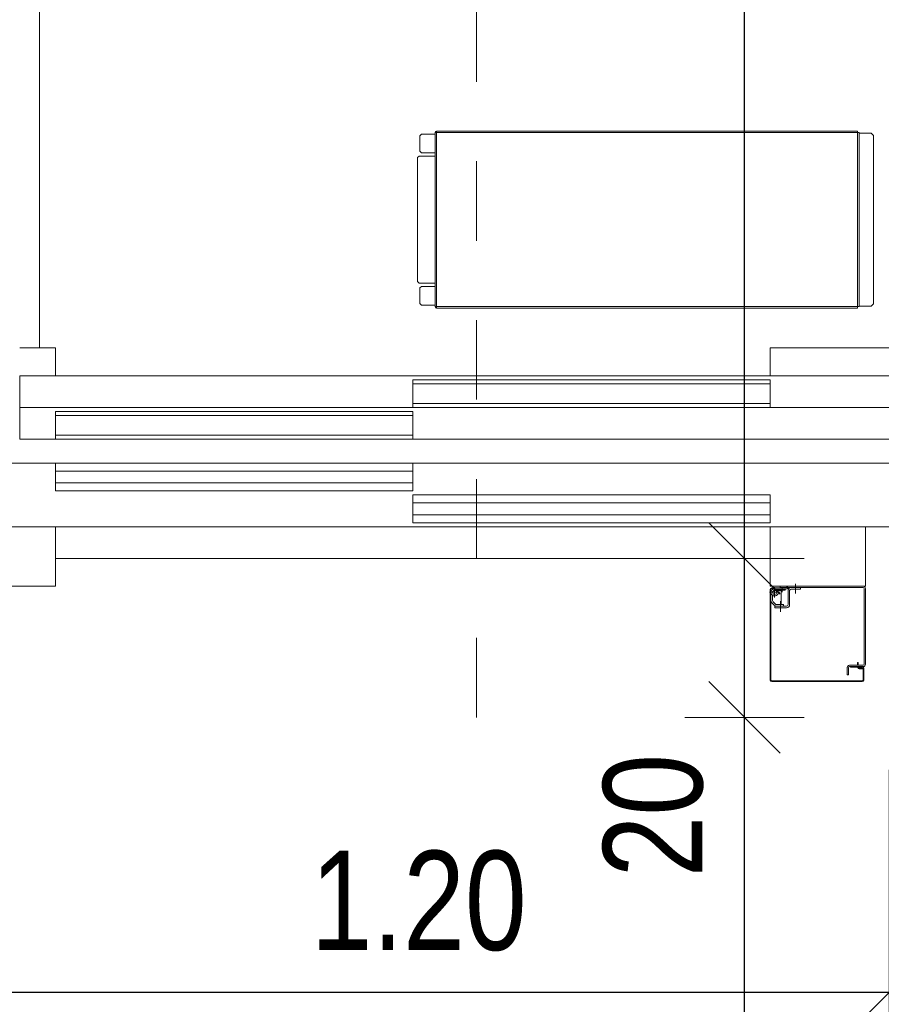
# Model space of a CAD drawing. Header units: metres. Extents: x -75 to 65, y -68 to 92.
# Tile 20 of 32: x 11.79 to 12.87, y 7.33 to 8.57. Entities that reach past the tile are written whole.
import ezdxf

# ---------------------------------------------------------------- set-up
doc = ezdxf.new("R2010")
doc.units = ezdxf.units.M
doc.header["$LTSCALE"] = 0.1
doc.header["$PDMODE"] = 65
doc.linetypes.add('AUSGEZOGEN', pattern=[0])
doc.linetypes.add('STRICHLINIE_S4', pattern=[0.275, 0.175, -0.05, 0, -0.05])
doc.layers.add('XR$1$056 Ascenseur', color=7, linetype='Continuous')
doc.layers.add('XR$2$110 Cotations 1_50', color=7, linetype='Continuous')
doc.layers.add('XR$2$STANDARD_1', color=7, linetype='Continuous', lineweight=25)
doc.styles.add('ARIAL', font='arial.ttf')
doc.dimstyles.new('DIMSTYLE_3', dxfattribs={"dimtxt": 0.125, "dimasz": 0.15, "dimexe": 0, "dimexo": 0, "dimgap": 0.0625, "dimtad": 2, "dimrnd": 0.005, "dimzin": 4, "dimdsep": 46, "dimtxsty": 'ARIAL', "dimblk1": 'ALL_ML_STRICH', "dimblk2": 'ALL_ML_STRICH', "dimsah": 1, "dimcen": 0, "dimclrd": 7, "dimclre": 7, "dimclrt": 7, "dimadec": 0, "dimazin": 0, "dimtfac": 1, "dimtdec": 0, "dimtix": 1, "dimtmove": 2, "dimatfit": 3, "dimfxl": 0, "dimtzin": 0, "dimlwd": 0, "dimlwe": 18, "dimarcsym": 0})
doc.dimstyles.new('DIMSTYLE_6', dxfattribs={"dimtxt": 0.125, "dimasz": 0.15, "dimexe": 0, "dimexo": 0, "dimgap": 0.0625, "dimtad": 2, "dimdec": 1, "dimlfac": 100, "dimrnd": 0.5, "dimzin": 4, "dimdsep": 46, "dimtxsty": 'ARIAL', "dimblk1": 'ALL_ML_STRICH', "dimblk2": 'ALL_ML_STRICH', "dimsah": 1, "dimcen": 0, "dimclrd": 7, "dimclre": 7, "dimclrt": 7, "dimadec": 0, "dimazin": 0, "dimtfac": 1, "dimtdec": 0, "dimtix": 1, "dimtmove": 2, "dimatfit": 3, "dimfxl": 0, "dimtzin": 0, "dimlwd": 0, "dimlwe": 18, "dimarcsym": 0})
doc.dimstyles.new('DIMSTYLE_7', dxfattribs={"dimtxt": 0.125, "dimasz": 0.15, "dimexe": 0, "dimexo": 0, "dimgap": 0.0625, "dimtad": 2, "dimdec": 1, "dimlfac": 100, "dimrnd": 0.5, "dimzin": 4, "dimdsep": 46, "dimtxsty": 'ARIAL', "dimblk1": 'ALL_ML_STRICH', "dimblk2": 'ALL_ML_STRICH', "dimsah": 1, "dimcen": 0, "dimclrd": 7, "dimclre": 7, "dimclrt": 7, "dimadec": 0, "dimazin": 0, "dimtfac": 1, "dimtdec": 0, "dimtix": 1, "dimtmove": 2, "dimatfit": 3, "dimfxl": 0, "dimtvp": 1.2, "dimtzin": 0, "dimlwd": 0, "dimlwe": 18, "dimarcsym": 0})

# ---------------------------------------------------------------- blocks, each defined once
blk = doc.blocks.new('ALL_ML_STRICH')
at = {"color": 0, "linetype": 'ByBlock', "lineweight": -2}
for p, q in [((0, -0.5), (0, 0.5)), ((-0.3, -0.3), (0.3, 0.3)), ((-1, 0), (0.5, 0))]:
    blk.add_line(p, q, dxfattribs=at)
blk = doc.blocks.new('*D81')
at = {"layer": 'DEFPOINTS', "color": 7, "linetype": 'AUSGEZOGEN', "lineweight": 18, "transparency": 16777216}
for p in [(12.6994, 7.6935), (12.6208, 6.2735), (12.6994, 6.2735)]:
    blk.add_point(p, dxfattribs=at)
at = {"layer": 'XR$2$STANDARD_1', "color": 7, "linetype": 'AUSGEZOGEN', "lineweight": -2, "transparency": 16777216}
for p, q in [((12.6994, 7.6935), (12.6994, 7.6935)), ((12.6994, 6.2735), (12.6994, 7.6935)), ((12.6994, 6.2735), (12.6994, 6.2735))]:
    blk.add_line(p, q, dxfattribs=at)
at = {"layer": 'XR$2$STANDARD_1', "color": 7, "linetype": 'AUSGEZOGEN', "lineweight": 18, "transparency": 16777216, "xscale": 0.15, "yscale": 0.15, "zscale": 0.15}
for p, rotation in [((12.6994, 7.6935), 90), ((12.6994, 6.2735), 270)]:
    blk.add_blockref('ALL_ML_STRICH', p, dxfattribs=dict(at, rotation=rotation))
at = {"layer": 'XR$2$STANDARD_1', "color": 7, "linetype": 'AUSGEZOGEN', "lineweight": 18, "transparency": 16777216, "insert": (12.5869, 6.9912), "char_height": 0.125, "width": 0.4, "attachment_point": 5, "rotation": 90, "style": 'ARIAL'}
blk.add_mtext('\\W0.80;\\A1;{\\A1;{1.42\\H0.082500;\\S^ ;}}', dxfattribs=at)
blk = doc.blocks.new('*D82')
at = {"layer": 'DEFPOINTS', "color": 7, "linetype": 'AUSGEZOGEN', "lineweight": 18, "transparency": 16777216}
for p in [(12.7318, 7.8935), (12.6994, 7.6935), (12.6994, 7.6935)]:
    blk.add_point(p, dxfattribs=at)
at = {"layer": 'XR$2$STANDARD_1', "color": 7, "linetype": 'AUSGEZOGEN', "lineweight": -2, "transparency": 16777216}
for p, q in [((12.6994, 7.8935), (12.6994, 7.8935)), ((12.6994, 7.6935), (12.6994, 7.8935)), ((12.6994, 7.6935), (12.6994, 7.6935))]:
    blk.add_line(p, q, dxfattribs=at)
at = {"layer": 'XR$2$STANDARD_1', "color": 7, "linetype": 'AUSGEZOGEN', "lineweight": 18, "transparency": 16777216, "xscale": 0.15, "yscale": 0.15, "zscale": 0.15}
for p, rotation in [((12.6994, 7.8935), 90), ((12.6994, 7.6935), 270)]:
    blk.add_blockref('ALL_ML_STRICH', p, dxfattribs=dict(at, rotation=rotation))
at = {"layer": 'XR$2$STANDARD_1', "color": 7, "linetype": 'AUSGEZOGEN', "lineweight": 18, "transparency": 16777216, "insert": (12.5848, 7.5698), "char_height": 0.125, "width": 0.4, "attachment_point": 5, "rotation": 90, "style": 'ARIAL'}
blk.add_mtext('\\W0.80;\\A1;{\\A1;{20\\H0.082500;\\S^ ;}}', dxfattribs=at)
blk = doc.blocks.new('*D83')
at = {"layer": 'DEFPOINTS', "color": 7, "linetype": 'AUSGEZOGEN', "lineweight": 18, "transparency": 16777216}
for p in [(12.7137, 9.8235), (12.6994, 7.8935), (12.7318, 7.8935)]:
    blk.add_point(p, dxfattribs=at)
at = {"layer": 'XR$2$STANDARD_1', "color": 7, "linetype": 'AUSGEZOGEN', "lineweight": -2, "transparency": 16777216}
for p, q in [((12.6994, 9.8235), (12.6994, 9.8235)), ((12.6994, 7.8935), (12.6994, 9.8235)), ((12.6994, 7.8935), (12.6994, 7.8935))]:
    blk.add_line(p, q, dxfattribs=at)
at = {"layer": 'XR$2$STANDARD_1', "color": 7, "linetype": 'AUSGEZOGEN', "lineweight": 18, "transparency": 16777216, "xscale": 0.15, "yscale": 0.15, "zscale": 0.15}
for p, rotation in [((12.6994, 9.8235), 90), ((12.6994, 7.8935), 270)]:
    blk.add_blockref('ALL_ML_STRICH', p, dxfattribs=dict(at, rotation=rotation))
at = {"layer": 'XR$2$STANDARD_1', "color": 7, "linetype": 'AUSGEZOGEN', "lineweight": 18, "transparency": 16777216, "insert": (12.5847, 8.8657), "char_height": 0.125, "width": 0.4, "attachment_point": 5, "rotation": 90, "style": 'ARIAL'}
blk.add_mtext('\\W0.80;\\A1;{\\A1;{1.93\\H0.082500;\\S^ ;}}', dxfattribs=at)
blk = doc.blocks.new('COMPLEXOBJECT_30')
at = {"layer": 'XR$2$110 Cotations 1_50', "color": 252, "linetype": 'AUSGEZOGEN', "lineweight": 13, "transparency": 33554687}
for p, q in [((12.6994, 7.8235), (12.6994, 7.9285)), ((12.7204, 7.8725), (12.6784, 7.9145)), ((12.7344, 7.8935), (12.6644, 7.8935))]:
    blk.add_line(p, q, dxfattribs=at)
blk = doc.blocks.new('COMPLEXOBJECT_31')
at = {"layer": 'XR$2$110 Cotations 1_50', "color": 252, "linetype": 'AUSGEZOGEN', "lineweight": 13, "transparency": 33554687}
for p, q in [((12.6994, 7.9635), (12.6994, 7.8585)), ((12.6784, 7.9145), (12.7204, 7.8725)), ((12.6644, 7.8935), (12.7344, 7.8935))]:
    blk.add_line(p, q, dxfattribs=at)
blk = doc.blocks.new('*D100')
at = {"layer": 'DEFPOINTS', "color": 7, "linetype": 'AUSGEZOGEN', "lineweight": 18, "transparency": 16777216}
for p in [(12.8818, 7.5135), (11.6818, 7.4206), (11.6818, 7.3476)]:
    blk.add_point(p, dxfattribs=at)
at = {"layer": 'XR$2$STANDARD_1', "color": 7, "linetype": 'AUSGEZOGEN', "lineweight": -2, "transparency": 16777216}
for p, q in [((11.6818, 7.6274), (11.6818, 7.3476)), ((12.8818, 7.6274), (12.8818, 7.3476)), ((11.6818, 7.3476), (12.8818, 7.3476))]:
    blk.add_line(p, q, dxfattribs=at)
at = {"layer": 'XR$2$STANDARD_1', "color": 7, "linetype": 'AUSGEZOGEN', "lineweight": 18, "transparency": 16777216, "xscale": 0.15, "yscale": 0.15, "zscale": 0.15, "rotation": 180}
blk.add_blockref('ALL_ML_STRICH', (11.6818, 7.3476), dxfattribs=at)
at = {"layer": 'XR$2$STANDARD_1', "color": 7, "linetype": 'AUSGEZOGEN', "lineweight": 18, "transparency": 16777216, "xscale": 0.15, "yscale": 0.15, "zscale": 0.15}
blk.add_blockref('ALL_ML_STRICH', (12.8818, 7.3476), dxfattribs=at)
at = {"layer": 'XR$2$STANDARD_1', "color": 7, "linetype": 'AUSGEZOGEN', "lineweight": 18, "transparency": 16777216, "insert": (12.2892, 7.4622), "char_height": 0.125, "width": 0.4, "attachment_point": 5, "style": 'ARIAL'}
blk.add_mtext('\\W0.80;\\A1;{\\A1;{1.20\\H0.082500;\\S^ ;}}', dxfattribs=at)
blk = doc.blocks.new('*D101')
at = {"layer": 'DEFPOINTS', "color": 7, "linetype": 'AUSGEZOGEN', "lineweight": 18, "transparency": 16777216}
for p in [(12.8818, 7.5135), (13.4518, 7.3826), (12.8818, 7.3476)]:
    blk.add_point(p, dxfattribs=at)
at = {"layer": 'XR$2$STANDARD_1', "color": 7, "linetype": 'AUSGEZOGEN', "lineweight": -2, "transparency": 16777216}
for p, q in [((12.8818, 7.6274), (12.8818, 7.3476)), ((13.4518, 7.6274), (13.4518, 7.3476)), ((12.8818, 7.3476), (13.4518, 7.3476))]:
    blk.add_line(p, q, dxfattribs=at)
at = {"layer": 'XR$2$STANDARD_1', "color": 7, "linetype": 'AUSGEZOGEN', "lineweight": 18, "transparency": 16777216, "xscale": 0.15, "yscale": 0.15, "zscale": 0.15, "rotation": 180}
blk.add_blockref('ALL_ML_STRICH', (12.8818, 7.3476), dxfattribs=at)
at = {"layer": 'XR$2$STANDARD_1', "color": 7, "linetype": 'AUSGEZOGEN', "lineweight": 18, "transparency": 16777216, "xscale": 0.15, "yscale": 0.15, "zscale": 0.15}
blk.add_blockref('ALL_ML_STRICH', (13.4518, 7.3476), dxfattribs=at)
at = {"layer": 'XR$2$STANDARD_1', "color": 7, "linetype": 'AUSGEZOGEN', "lineweight": 18, "transparency": 16777216, "insert": (13.1622, 7.4622), "char_height": 0.125, "width": 0.4, "attachment_point": 5, "style": 'ARIAL'}
blk.add_mtext('\\W0.80;\\A1;{\\A1;{57\\H0.082500;\\S^ ;}}', dxfattribs=at)

msp = doc.modelspace()

# ---------------------------------------------------------------- linework, layer by layer
at = {"layer": 'XR$1$056 Ascenseur', "color": 7, "linetype": 'STRICHLINIE_S4', "lineweight": 18, "transparency": 33554687}
msp.add_line((12.3618, 7.6935), (12.3618, 10.0235), dxfattribs=at)
at = {"layer": 'XR$1$056 Ascenseur', "color": 252, "linetype": 'AUSGEZOGEN', "lineweight": 13, "transparency": 33554687}
for p, q in [((11.8118, 9.5585), (11.8118, 8.1585)), ((12.2908, 8.4255), (12.2928, 8.4275)), ((12.2928, 8.4275), (12.3098, 8.4275)), ((12.3118, 8.4295), (12.3098, 8.4295)), ((12.3098, 8.2105), (12.3098, 8.4295)), ((12.3118, 8.4315), (12.8418, 8.4315)), ((12.3118, 8.4315), (12.3118, 8.4295)), ((12.8418, 8.4295), (12.3118, 8.4295)), ((12.3118, 8.4295), (12.3118, 8.2105)), ((12.8418, 8.4295), (12.8418, 8.4315)), ((12.8438, 8.4295), (12.8418, 8.4295)), ((12.8418, 8.2105), (12.8418, 8.4295)), ((12.8438, 8.4295), (12.8438, 8.2105)), ((12.8588, 8.429), (12.8438, 8.429)), ((12.8588, 8.429), (12.8618, 8.426)), ((12.2908, 8.4255), (12.2908, 8.406)), ((12.8618, 8.426), (12.8618, 8.214)), ((12.2928, 8.404), (12.2908, 8.406)), ((12.2928, 8.404), (12.3098, 8.404)), ((12.2878, 8.398), (12.2898, 8.4)), ((12.2878, 8.242), (12.2878, 8.398)), ((12.2898, 8.4), (12.3098, 8.4)), ((12.2898, 8.24), (12.2878, 8.242)), ((12.3098, 8.24), (12.2898, 8.24)), ((12.2908, 8.234), (12.2928, 8.236)), ((12.2908, 8.234), (12.2908, 8.2145)), ((12.2928, 8.236), (12.3098, 8.236)), ((12.2928, 8.2125), (12.2908, 8.2145)), ((12.2928, 8.2125), (12.3098, 8.2125)), ((12.3098, 8.2105), (12.3118, 8.2105)), ((12.3118, 8.2105), (12.8418, 8.2105)), ((12.3118, 8.2105), (12.3118, 8.2085)), ((12.3118, 8.2085), (12.8418, 8.2085)), ((12.8418, 8.2105), (12.8438, 8.2105)), ((12.8418, 8.2085), (12.8418, 8.2105)), ((12.8588, 8.211), (12.8438, 8.211)), ((12.8618, 8.214), (12.8588, 8.211)), ((11.7868, 8.1585), (11.8318, 8.1585)), ((11.8318, 8.1585), (11.8318, 8.1235)), ((12.9368, 8.1585), (12.7318, 8.1585)), ((12.7318, 8.1585), (12.7318, 8.1235)), ((11.7868, 8.1235), (13.2188, 8.1235)), ((11.7868, 8.0435), (11.7868, 8.1235)), ((12.2818, 8.1185), (12.2818, 8.0835)), ((12.7318, 8.1185), (12.2818, 8.1185)), ((12.7318, 8.0835), (12.7318, 8.1185)), ((12.2818, 8.1135), (12.7318, 8.1135)), ((11.7868, 8.0835), (13.2188, 8.0835)), ((12.2818, 8.0885), (12.7318, 8.0885)), ((12.2818, 8.0835), (12.7318, 8.0835)), ((12.2818, 8.0785), (11.8318, 8.0785)), ((11.8318, 8.0785), (11.8318, 8.0435)), ((11.8318, 8.0735), (12.2818, 8.0735)), ((12.2818, 8.0435), (12.2818, 8.0785)), ((13.2188, 8.0435), (11.7868, 8.0435)), ((11.8318, 8.0485), (12.2818, 8.0485)), ((11.8318, 8.0435), (12.2818, 8.0435)), ((11.6918, 8.0135), (13.2203, 8.0135)), ((12.2818, 8.0135), (11.8318, 8.0135)), ((11.8318, 8.0135), (11.8318, 7.9785)), ((12.2818, 7.9785), (12.2818, 8.0135)), ((11.8318, 8.0035), (12.2818, 8.0035)), ((11.8318, 7.9885), (12.2818, 7.9885)), ((11.8318, 7.9785), (12.2818, 7.9785)), ((12.7318, 7.9735), (12.2818, 7.9735)), ((12.2818, 7.9735), (12.2818, 7.9385)), ((12.7318, 7.9385), (12.7318, 7.9735)), ((12.2818, 7.9635), (12.7318, 7.9635)), ((12.2818, 7.9485), (12.7318, 7.9485)), ((13.2203, 7.9335), (11.6918, 7.9335)), ((11.8318, 7.9335), (11.7118, 7.9335)), ((11.8318, 7.8585), (11.8318, 7.9335)), ((12.2818, 7.9385), (12.7318, 7.9385)), ((12.7318, 7.8585), (12.7318, 7.9335)), ((12.8518, 7.9335), (12.8518, 7.8585)), ((11.8318, 7.8935), (12.7318, 7.8935)), ((11.7118, 7.8585), (11.8318, 7.8585)), ((12.8518, 7.8585), (12.7318, 7.8585)), ((12.8488, 7.8585), (12.7443, 7.8585)), ((12.7443, 7.8585), (12.7443, 7.857)), ((12.7468, 7.851), (12.7468, 7.8574)), ((12.7532, 7.8576), (12.7525, 7.8569)), ((12.7638, 7.8494), (12.7638, 7.8617)), ((12.7438, 7.8509), (12.7309, 7.8509)), ((12.7318, 7.8545), (12.7318, 7.7405)), ((12.7318, 7.848), (12.7318, 7.85)), ((12.7318, 7.7409), (12.7318, 7.848)), ((12.7328, 7.8545), (12.7328, 7.7405)), ((12.7328, 7.853), (12.7333, 7.853)), ((12.7515, 7.8565), (12.7338, 7.8565)), ((12.7358, 7.8555), (12.7338, 7.8555)), ((12.7348, 7.8405), (12.7348, 7.8471)), ((12.7358, 7.8565), (12.7358, 7.855)), ((12.7515, 7.855), (12.7358, 7.855)), ((12.7359, 7.853), (12.741, 7.853)), ((12.7374, 7.8573), (12.7374, 7.8445)), ((12.7508, 7.855), (12.7374, 7.855)), ((12.7374, 7.8535), (12.7508, 7.8535)), ((12.7414, 7.8532), (12.7396, 7.8522)), ((12.7415, 7.853), (12.7457, 7.853)), ((12.8488, 7.857), (12.7443, 7.857)), ((12.7458, 7.853), (12.7458, 7.8355)), ((12.7508, 7.8535), (12.7508, 7.855)), ((12.7543, 7.8566), (12.7536, 7.8559)), ((12.7543, 7.8355), (12.7543, 7.853)), ((12.7563, 7.8355), (12.7563, 7.853)), ((12.7698, 7.855), (12.7583, 7.855)), ((12.7698, 7.855), (12.7583, 7.855)), ((12.7697, 7.855), (12.7583, 7.855)), ((12.7698, 7.857), (12.7698, 7.855)), ((12.8503, 7.7605), (12.8503, 7.8555)), ((12.8518, 7.7605), (12.8518, 7.8555)), ((12.7328, 7.8405), (12.7328, 7.8399)), ((12.7339, 7.8377), (12.7369, 7.8347)), ((12.7383, 7.8361), (12.7354, 7.8391)), ((12.7378, 7.8315), (12.7378, 7.8335)), ((12.7378, 7.8335), (12.7523, 7.8335)), ((12.7487, 7.8355), (12.7398, 7.8355)), ((12.7448, 7.8264), (12.7448, 7.8399)), ((12.7487, 7.8335), (12.7487, 7.8355)), ((12.7378, 7.8315), (12.7523, 7.8315)), ((12.8318, 7.759), (12.8322, 7.759)), ((12.8322, 7.759), (12.8488, 7.759)), ((12.8418, 7.759), (12.8418, 7.7625)), ((12.8428, 7.7625), (12.8418, 7.7625)), ((12.8428, 7.759), (12.8428, 7.7625)), ((12.8288, 7.747), (12.8288, 7.756)), ((12.8288, 7.747), (12.8288, 7.756)), ((12.8303, 7.747), (12.8288, 7.747)), ((12.8303, 7.747), (12.8303, 7.756)), ((12.8318, 7.7575), (12.8488, 7.7575)), ((12.8328, 7.7575), (12.8328, 7.7565)), ((12.8328, 7.7565), (12.8418, 7.7565)), ((12.8418, 7.7565), (12.8418, 7.7575)), ((12.8428, 7.7565), (12.8428, 7.7575)), ((12.8428, 7.7565), (12.8478, 7.7565)), ((12.8478, 7.7555), (12.8438, 7.7555)), ((12.8478, 7.7545), (12.8438, 7.7545)), ((12.8488, 7.7555), (12.8488, 7.7552)), ((12.8488, 7.7405), (12.8488, 7.7535)), ((12.8498, 7.7405), (12.8498, 7.7555)), ((12.7318, 7.7405), (12.7318, 7.7409)), ((12.7338, 7.7395), (12.8478, 7.7395)), ((12.7338, 7.7385), (12.8478, 7.7385)), ((12.7343, 7.7385), (12.7338, 7.7385)), ((12.7343, 7.7385), (12.7343, 7.7385)), ((12.8498, 7.7405), (12.8498, 7.7405))]:
    msp.add_line(p, q, dxfattribs=at)
at = {"layer": 'XR$1$056 Ascenseur', "color": 8, "linetype": 'AUSGEZOGEN', "lineweight": 13, "transparency": 33554687}
msp.add_line((12.7318, 7.9335), (12.8518, 7.9335), dxfattribs=at)
at = {"layer": 'XR$1$056 Ascenseur', "color": 252, "linetype": 'AUSGEZOGEN', "lineweight": 13, "transparency": 33554687}
for centre, radius, start, end in [((12.3118, 8.4295), 0.002, 90, 180), ((12.3118, 8.2105), 0.002, 180, 270), ((12.7553, 7.8555), 0.003, 90, 135), ((12.8488, 7.8555), 0.003, 0, 90), ((12.7338, 7.8545), 0.002, 90, 180), ((12.7338, 7.8545), 0.001, 90, 180), ((12.7374, 7.8509), 0.0046, 110.3697, 30), ((12.7374, 7.8509), 0.0026, 90, 30), ((12.7515, 7.858), 0.0015, 270, 315), ((12.7515, 7.858), 0.003, 270, 315), ((12.7583, 7.853), 0.004, 90, 180), ((12.7553, 7.8555), 0.0015, 90, 135), ((12.7583, 7.853), 0.002, 90, 180), ((12.8488, 7.8555), 0.0015, 0, 90), ((12.7368, 7.8405), 0.004, 180, 225), ((12.7368, 7.8405), 0.002, 180, 225), ((12.7398, 7.8375), 0.004, 225, 270), ((12.7398, 7.8375), 0.002, 225, 270), ((12.7523, 7.8355), 0.004, 270, 0), ((12.7523, 7.8355), 0.002, 270, 0), ((12.8318, 7.756), 0.003, 90, 180), ((12.8488, 7.7605), 0.003, 270, 0), ((12.8488, 7.7605), 0.0015, 270, 0), ((12.8318, 7.756), 0.003, 147.8705, 180), ((12.8318, 7.756), 0.0015, 90, 180), ((12.8438, 7.7565), 0.002, 180, 270), ((12.8438, 7.7565), 0.001, 180, 270), ((12.8478, 7.7555), 0.002, 0, 90), ((12.8478, 7.7555), 0.001, 0, 90), ((12.8478, 7.7535), 0.002, 0, 90), ((12.8478, 7.7535), 0.001, 0, 90), ((12.7338, 7.7405), 0.002, 180, 270), ((12.7338, 7.7405), 0.002, 180, 270), ((12.7338, 7.7405), 0.001, 180, 270), ((12.8478, 7.7405), 0.002, 270, 0), ((12.8478, 7.7405), 0.001, 270, 0), ((12.8478, 7.7405), 0.002, 270, 0)]:
    msp.add_arc(centre, radius, start, end, dxfattribs=at)
at = {"layer": 'XR$2$110 Cotations 1_50', "color": 7, "linetype": 'AUSGEZOGEN', "lineweight": 13, "transparency": 33554687}
msp.add_line((12.6994, 7.6935), (12.6994, 7.8935), dxfattribs=at)

# ---------------------------------------------------------------- block references
at = {"layer": 'XR$2$110 Cotations 1_50', "color": 252, "linetype": 'AUSGEZOGEN', "lineweight": 13, "transparency": 33554687}
for name in ['COMPLEXOBJECT_31', 'COMPLEXOBJECT_30']:
    msp.add_blockref(name, (0, 0), dxfattribs=at)

# ---------------------------------------------------------------- dimensions: what is measured, and where the dimension line sits
at = {"layer": 'XR$2$STANDARD_1', "color": 7, "linetype": 'AUSGEZOGEN', "lineweight": 18, "transparency": 33554687}
for base, p1, p2, dimstyle, picture, middle in [((12.6994, 9.8235), (12.6994, 7.8935), (12.6994, 9.8235), 'DIMSTYLE_3', '*D83', (12.5847, 8.8657)), ((12.6994, 7.8935), (12.6994, 7.6935), (12.6994, 7.8935), 'DIMSTYLE_7', '*D82', (12.5848, 7.5698)), ((12.6994, 7.6935), (12.6994, 6.2735), (12.6994, 7.6935), 'DIMSTYLE_3', '*D81', (12.5869, 6.9912))]:
    dim = msp.add_linear_dim(base=base, p1=p1, p2=p2, angle=90, dimstyle=dimstyle, override={"dimpost": '<>', "dimclrd": 7, "dimclre": 7, "dimclrt": 7, "dimlwd": 0, "dimlwe": 18}, dxfattribs=at)
    dim.commit()
    dim.dimension.update_dxf_attribs({"geometry": picture, "text_midpoint": middle, "dimtype": 160})
for base, p1, p2, dimstyle, picture, middle in [((12.8818, 7.3476), (11.6818, 7.6274), (12.8818, 7.6274), 'DIMSTYLE_3', '*D100', (12.2892, 7.4622)), ((13.4518, 7.3476), (12.8818, 7.6274), (13.4518, 7.6274), 'DIMSTYLE_6', '*D101', (13.1622, 7.4622))]:
    dim = msp.add_linear_dim(base=base, p1=p1, p2=p2, dimstyle=dimstyle, override={"dimpost": '<>', "dimclrd": 7, "dimclre": 7, "dimclrt": 7, "dimlwd": 0, "dimlwe": 18}, dxfattribs=at)
    dim.commit()
    dim.dimension.update_dxf_attribs({"geometry": picture, "text_midpoint": middle, "dimtype": 160})

doc.saveas('drawing.dxf')
